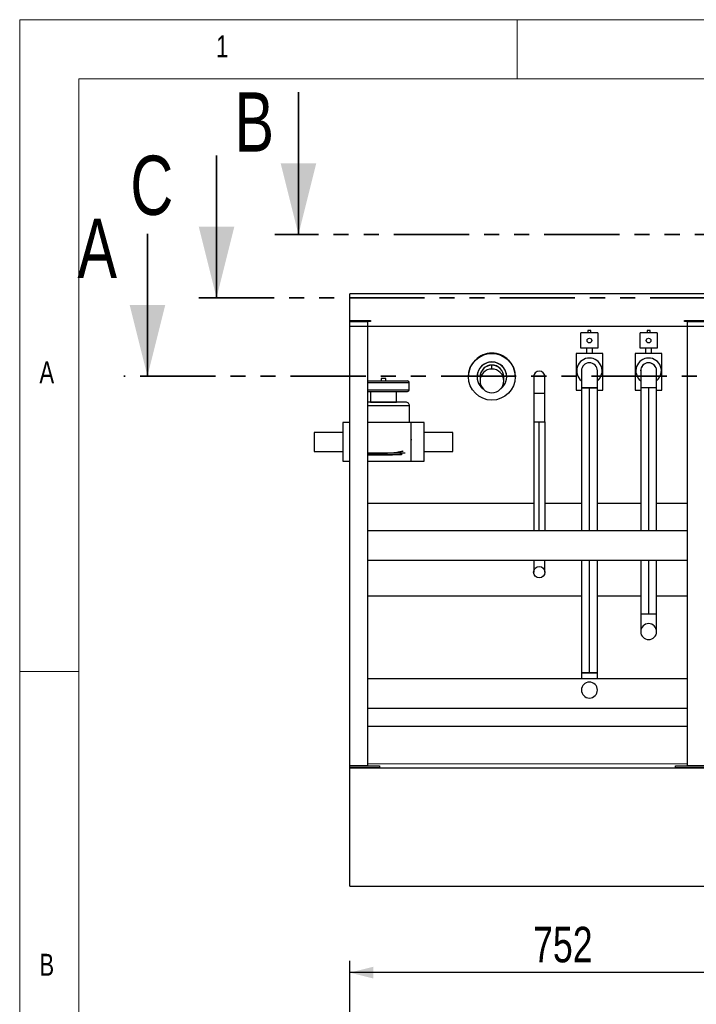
# Model space of a CAD drawing. Header units: millimetres. Extents: x 5 to 589, y 5 to 415.
# Tile 6 of 31: x 5 to 62, y 332 to 415. Entities that reach past the tile are written whole.
import ezdxf

# ---------------------------------------------------------------- set-up
doc = ezdxf.new("R2010")
doc.units = ezdxf.units.MM
doc.linetypes.add('PHANTOM', pattern=[12.7, 6.35, -1.27, 1.27, -1.27, 1.27, -1.27])
doc.layers.add('COTES', color=1, linetype='Continuous')
doc.layers.add('NOTES', color=6, linetype='Continuous')
doc.layers.add('TRAIT-FORT', color=4, linetype='Continuous', lineweight=25)
doc.styles.add('SLDTEXTSTYLE0', font='TXT', dxfattribs={"width": 0.75})
doc.dimstyles.new('SLDDIMSTYLE0', dxfattribs={"dimtxt": 3, "dimasz": 2, "dimexe": 0, "dimexo": 0.0625, "dimgap": 0.75, "dimtad": 1, "dimdec": 0, "dimlfac": 20, "dimrnd": 1e-09, "dimzin": 12, "dimdsep": 46, "dimtxsty": 'SLDTEXTSTYLE0', "dimsah": 1, "dimcen": 0.09, "dimadec": 0, "dimazin": 3, "dimtfac": 1, "dimtdec": 0, "dimtofl": 0, "dimtmove": 0, "dimatfit": 3, "dimfxl": 1, "dimfrac": 2, "dimtolj": 1, "dimtzin": 12, "dimarcsym": 0})

# ---------------------------------------------------------------- blocks, each defined once
blk = doc.blocks.new('_D')
at = {"layer": 'COTES', "color": 1, "transparency": 16777216}
for p, q in [((32.861, 330.532), (32.861, 335.58)), ((70.461, 286.327), (70.461, 335.58)), ((70.461, 334.58), (32.861, 334.58))]:
    blk.add_line(p, q, dxfattribs=at)
for points in [[(32.861, 334.58), (34.861, 334.08), (34.861, 335.08)], [(70.461, 334.58), (68.461, 335.08), (68.461, 334.08)]]:
    blk.add_solid(points, dxfattribs=at)
at = {"layer": 'COTES', "color": 1, "transparency": 16777216, "insert": (48.336, 338.447), "char_height": 3, "attachment_point": 1, "style": 'SLDTEXTSTYLE0'}
blk.add_mtext('752', dxfattribs=at)

msp = doc.modelspace()

# ---------------------------------------------------------------- linework, layer by layer
at = {"color": 7, "linetype": 'Continuous', "lineweight": 18}
for p, q in [((589, 415), (5, 415)), ((5, 415), (5, 5)), ((47, 410), (47, 415)), ((584, 410), (10, 410)), ((10, 410), (10, 10)), ((10, 360), (5, 360))]:
    msp.add_line(p, q, dxfattribs=at)
at = {"color": 7, "linetype": 'Continuous', "lineweight": 35}
for p, q in [((28.529, 408.87), (28.529, 396.87)), ((21.614, 403.527), (21.614, 391.527)), ((15.785, 396.914), (15.785, 384.914))]:
    msp.add_line(p, q, dxfattribs=at)
at = {"color": 7, "linetype": 'PHANTOM', "lineweight": 35}
for p, q in [((157.227, 396.87), (26.529, 396.87)), ((166.167, 391.527), (19.614, 391.527)), ((173.915, 384.914), (13.785, 384.914))]:
    msp.add_line(p, q, dxfattribs=at)
at = {"color": 7, "linetype": 'Continuous', "lineweight": 35}
for points in [[(28.529, 396.87), (30.029, 402.87), (27.029, 402.87)], [(21.614, 391.527), (23.114, 397.527), (20.114, 397.527)], [(15.785, 384.914), (17.285, 390.914), (14.285, 390.914)]]:
    msp.add_solid(points, dxfattribs=at)
at = {"layer": 'TRAIT-FORT', "color": 4, "linetype": 'Continuous', "lineweight": 25}
for p, q in [((62.861, 391.871), (32.861, 391.871)), ((32.861, 389.121), (32.861, 391.871)), ((32.861, 389.521), (32.861, 389.621)), ((32.861, 389.621), (34.611, 389.621)), ((34.611, 389.521), (32.861, 389.521)), ((32.861, 389.521), (34.361, 389.521)), ((32.861, 352.021), (32.861, 389.521)), ((62.861, 389.121), (32.861, 389.121)), ((34.361, 389.521), (34.361, 352.021)), ((34.611, 389.621), (34.611, 389.521)), ((61.111, 389.621), (64.611, 389.621)), ((61.111, 389.521), (61.111, 389.621)), ((64.611, 389.521), (61.111, 389.521)), ((61.361, 352.021), (61.361, 389.521)), ((61.361, 389.521), (64.361, 389.521)), ((52.363, 387.271), (52.363, 388.571)), ((53.813, 388.571), (52.363, 388.571)), ((52.963, 388.771), (52.963, 388.571)), ((53.213, 388.771), (52.963, 388.771)), ((53.213, 388.571), (53.213, 388.771)), ((53.813, 388.571), (53.813, 387.271)), ((58.81, 388.571), (57.36, 388.571)), ((57.36, 387.271), (57.36, 388.571)), ((57.96, 388.771), (57.96, 388.571)), ((58.21, 388.771), (57.96, 388.771)), ((58.21, 388.571), (58.21, 388.771)), ((58.81, 388.571), (58.81, 387.271)), ((53.813, 387.271), (52.363, 387.271)), ((52.838, 387.271), (52.838, 386.821)), ((53.338, 386.821), (53.338, 387.271)), ((58.81, 387.271), (57.36, 387.271)), ((57.835, 387.271), (57.835, 386.821)), ((58.335, 386.821), (58.335, 387.271)), ((51.963, 386.821), (51.963, 383.721)), ((54.213, 386.821), (51.963, 386.821)), ((54.213, 383.721), (54.213, 386.821)), ((56.96, 386.821), (56.96, 383.721)), ((59.21, 386.821), (56.96, 386.821)), ((59.21, 383.721), (59.21, 386.821)), ((44.856, 385.52), (44.856, 385.84)), ((58.085, 386.043), (58.088, 386.043)), ((42.881, 384.879), (42.881, 384.865)), ((43.606, 384.865), (43.606, 384.856)), ((43.856, 384.853), (43.856, 384.84)), ((43.856, 384.84), (43.856, 384.52)), ((45.856, 384.84), (45.856, 384.853)), ((45.856, 384.52), (45.856, 384.84)), ((46.106, 384.856), (46.106, 384.865)), ((46.831, 384.865), (46.831, 384.879)), ((48.384, 384.871), (48.384, 383.441)), ((49.339, 383.441), (49.339, 384.871)), ((57.413, 385.371), (57.416, 385.371)), ((34.361, 384.521), (37.465, 384.521)), ((34.361, 384.371), (37.886, 384.371)), ((35.511, 384.721), (35.511, 384.521)), ((35.911, 384.721), (35.511, 384.721)), ((35.911, 384.521), (35.911, 384.721)), ((37.465, 384.521), (37.736, 384.521)), ((37.886, 383.776), (37.886, 384.371)), ((52.416, 383.921), (52.415, 371.871)), ((53.088, 371.871), (53.088, 383.921)), ((53.76, 371.871), (53.761, 383.921)), ((57.416, 383.921), (57.416, 371.871)), ((58.089, 383.921), (58.088, 371.871)), ((58.761, 371.871), (58.761, 383.921)), ((34.361, 383.776), (37.886, 383.776)), ((34.624, 383.626), (34.624, 382.731)), ((36.799, 382.731), (36.799, 383.626)), ((48.384, 383.441), (48.384, 381.061)), ((48.861, 383.441), (48.384, 383.441)), ((49.339, 383.441), (48.861, 383.441)), ((49.339, 381.061), (49.339, 383.441)), ((51.963, 383.721), (52.416, 383.721)), ((53.761, 383.721), (54.213, 383.721)), ((56.96, 383.721), (57.416, 383.721)), ((58.761, 383.721), (59.21, 383.721)), ((37.911, 382.411), (34.361, 382.411)), ((34.624, 382.731), (36.799, 382.731)), ((37.911, 380.996), (37.911, 382.411)), ((32.861, 380.996), (32.286, 380.996)), ((32.286, 380.996), (32.286, 377.746)), ((37.911, 380.996), (34.361, 380.996)), ((38.036, 380.996), (37.911, 380.996)), ((39.136, 380.996), (38.036, 380.996)), ((38.036, 377.746), (38.036, 380.996)), ((39.136, 377.746), (39.136, 380.996)), ((48.384, 381.061), (48.861, 381.061)), ((48.384, 381.061), (48.861, 381.061)), ((48.384, 381.061), (48.384, 371.871)), ((48.861, 381.061), (49.339, 381.061)), ((48.861, 371.871), (48.861, 381.061)), ((49.339, 381.061), (49.339, 371.871)), ((32.286, 380.171), (29.861, 380.171)), ((29.861, 380.171), (29.861, 378.571)), ((41.561, 380.171), (39.136, 380.171)), ((41.561, 378.571), (41.561, 380.171)), ((38.036, 379.595), (38.036, 379.515)), ((29.861, 378.571), (32.286, 378.571)), ((37.241, 378.271), (34.361, 378.271)), ((39.136, 378.571), (41.561, 378.571)), ((32.286, 377.746), (32.861, 377.746)), ((34.361, 377.746), (38.036, 377.746)), ((38.036, 377.746), (39.136, 377.746)), ((48.384, 374.176), (34.361, 374.176)), ((52.415, 374.176), (49.339, 374.176)), ((57.416, 374.176), (53.76, 374.176)), ((61.361, 374.176), (58.761, 374.176)), ((61.361, 371.871), (34.361, 371.871)), ((61.361, 369.371), (34.361, 369.371)), ((48.384, 369.371), (48.384, 368.371)), ((49.339, 368.371), (49.339, 369.371)), ((52.415, 369.371), (52.414, 359.888)), ((53.087, 359.888), (53.088, 369.371)), ((53.759, 359.888), (53.76, 369.371)), ((57.416, 369.371), (57.416, 364.819)), ((58.088, 369.371), (58.088, 364.819)), ((58.761, 364.819), (58.761, 369.371)), ((34.361, 366.371), (52.415, 366.371)), ((52.415, 366.349), (34.361, 366.349)), ((53.76, 366.371), (57.416, 366.371)), ((57.416, 366.349), (53.76, 366.349)), ((58.761, 366.371), (61.361, 366.371)), ((61.361, 366.349), (58.761, 366.349)), ((58.088, 364.029), (58.088, 364.042)), ((57.416, 363.369), (57.416, 363.357)), ((58.761, 363.357), (58.761, 363.369)), ((61.361, 359.371), (34.361, 359.371)), ((53.087, 359.1), (53.087, 359.105)), ((52.414, 358.432), (52.414, 358.428)), ((61.361, 356.871), (34.361, 356.871)), ((34.361, 355.364), (61.361, 355.364)), ((32.861, 352.021), (35.361, 352.021)), ((32.861, 351.871), (32.861, 352.021)), ((34.361, 352.021), (32.861, 352.021)), ((35.361, 351.871), (32.861, 351.871)), ((32.861, 351.871), (152.861, 351.871)), ((32.861, 341.871), (32.861, 351.871)), ((34.361, 352.23), (61.361, 352.186)), ((35.361, 352.021), (35.361, 351.871)), ((60.361, 351.871), (60.361, 352.021)), ((60.361, 352.021), (65.361, 352.021)), ((65.361, 351.871), (60.361, 351.871)), ((64.361, 352.021), (61.361, 352.021)), ((32.861, 341.871), (152.861, 341.871))]:
    msp.add_line(p, q, dxfattribs=at)
at = {"layer": 'TRAIT-FORT', "color": 4, "linetype": 'Continuous', "lineweight": 25, "flags": 128}
for points in [[(52.416, 385.371), (52.416, 385.362), (52.416, 385.334), (52.416, 385.289), (52.416, 385.227), (52.416, 385.149), (52.416, 385.054), (52.416, 384.946), (52.416, 384.825), (52.416, 384.692), (52.416, 384.55), (52.416, 384.4), (52.416, 384.243), (52.416, 384.083), (52.416, 383.921)], [(53.761, 383.921), (53.761, 384.083), (53.761, 384.243), (53.761, 384.4), (53.761, 384.55), (53.761, 384.692), (53.761, 384.825), (53.761, 384.946), (53.761, 385.054), (53.761, 385.148), (53.761, 385.227), (53.761, 385.289), (53.761, 385.334), (53.761, 385.362), (53.761, 385.371)], [(53.088, 383.921), (52.972, 383.921), (52.858, 383.921), (52.752, 383.921), (52.656, 383.921), (52.573, 383.921), (52.506, 383.921), (52.456, 383.921), (52.426, 383.921), (52.416, 383.921)], [(52.416, 383.921), (52.425, 383.921), (52.452, 383.921), (52.497, 383.921), (52.558, 383.921), (52.633, 383.921), (52.721, 383.921), (52.818, 383.921), (52.923, 383.921), (53.033, 383.921), (53.144, 383.921), (53.253, 383.921), (53.358, 383.921), (53.456, 383.921), (53.544, 383.921), (53.619, 383.921), (53.68, 383.921), (53.724, 383.921), (53.752, 383.921), (53.761, 383.921), (53.761, 383.921)], [(53.761, 383.921), (53.751, 383.921), (53.72, 383.921), (53.671, 383.921), (53.604, 383.921), (53.521, 383.921), (53.425, 383.921), (53.318, 383.921), (53.205, 383.921), (53.088, 383.921)], [(58.761, 383.921), (58.761, 383.921), (58.752, 383.921), (58.725, 383.921), (58.68, 383.921), (58.619, 383.921), (58.544, 383.921), (58.457, 383.921), (58.359, 383.921), (58.254, 383.921), (58.144, 383.921), (58.033, 383.921), (57.924, 383.921), (57.819, 383.921), (57.721, 383.921), (57.633, 383.921), (57.558, 383.921), (57.497, 383.921), (57.453, 383.921), (57.425, 383.921), (57.416, 383.921), (57.416, 383.921)], [(34.361, 383.626), (34.417, 383.626), (34.511, 383.626), (34.603, 383.626), (34.683, 383.626), (34.76, 383.626), (34.826, 383.626), (34.888, 383.626), (34.989, 383.626), (35.108, 383.626), (35.203, 383.626), (35.257, 383.626), (35.317, 383.626), (35.38, 383.626), (35.444, 383.626), (35.519, 383.626), (35.599, 383.626), (35.663, 383.626), (35.711, 383.626), (35.744, 383.626), (35.811, 383.626), (35.907, 383.626), (36.011, 383.626), (36.09, 383.626), (36.165, 383.626), (36.236, 383.626), (36.269, 383.626), (36.322, 383.626), (36.438, 383.626), (36.56, 383.626), (36.652, 383.626), (36.724, 383.626), (36.792, 383.626), (36.887, 383.626), (36.992, 383.626), (37.076, 383.626), (37.142, 383.626), (37.314, 383.626), (37.465, 383.626)], [(34.361, 378.271), (34.431, 378.271), (34.597, 378.271), (34.762, 378.271), (34.919, 378.271), (35.109, 378.271), (35.271, 378.271), (35.399, 378.271), (35.472, 378.271), (35.525, 378.271), (35.556, 378.271), (35.564, 378.271), (35.566, 378.271), (35.567, 378.271), (35.567, 378.271), (35.567, 378.271), (35.567, 378.271), (35.734, 378.271), (35.889, 378.272), (36.067, 378.275), (36.237, 378.279), (36.481, 378.287), (36.719, 378.298), (36.954, 378.313), (37.088, 378.324), (37.22, 378.336), (37.27, 378.341)], [(57.416, 364.819), (57.416, 364.739), (57.416, 364.589), (57.416, 364.441), (57.416, 364.297), (57.416, 364.159), (57.416, 364.028), (57.416, 363.906), (57.416, 363.793), (57.416, 363.692), (57.416, 363.603), (57.416, 363.528), (57.416, 363.466), (57.416, 363.419), (57.416, 363.388), (57.416, 363.372), (57.416, 363.371)], [(58.761, 363.37), (58.761, 363.37), (58.761, 363.378), (58.761, 363.402), (58.761, 363.442), (58.761, 363.497), (58.761, 363.566), (58.761, 363.649), (58.761, 363.745), (58.761, 363.852), (58.761, 363.97), (58.761, 364.097), (58.761, 364.232), (58.761, 364.373), (58.761, 364.519), (58.761, 364.669), (58.761, 364.819)], [(52.414, 359.888), (52.414, 359.808), (52.414, 359.658), (52.414, 359.51), (52.414, 359.371)], [(52.414, 359.888), (52.425, 359.888), (52.455, 359.888), (52.505, 359.888), (52.572, 359.888), (52.655, 359.888), (52.751, 359.888), (52.857, 359.888), (52.97, 359.888), (53.087, 359.888)], [(53.759, 359.888), (53.75, 359.888), (53.723, 359.888), (53.678, 359.888), (53.618, 359.888), (53.542, 359.888), (53.455, 359.888), (53.357, 359.888), (53.252, 359.888), (53.143, 359.888), (53.031, 359.888), (52.922, 359.888), (52.817, 359.888), (52.719, 359.888), (52.631, 359.888), (52.556, 359.888), (52.496, 359.888), (52.451, 359.888), (52.424, 359.888), (52.414, 359.888)], [(53.087, 359.888), (53.204, 359.888), (53.317, 359.888), (53.423, 359.888), (53.519, 359.888), (53.602, 359.888), (53.669, 359.888), (53.719, 359.888), (53.749, 359.888), (53.759, 359.888)], [(53.759, 359.371), (53.759, 359.458), (53.759, 359.605), (53.759, 359.755), (53.759, 359.888)]]:
    msp.add_lwpolyline(points, dxfattribs=at)
at = {"layer": 'TRAIT-FORT', "color": 4, "linetype": 'Continuous', "lineweight": 25}
for centre, radius in [((53.088, 387.921), 0.2), ((58.085, 387.921), 0.2), ((44.856, 384.865), 1.975), ((48.861, 368.371), 0.478)]:
    msp.add_circle(centre, radius, dxfattribs=at)
for centre, radius, start, end in [((44.856, 384.879), 1.975, 89.99854, 179.9986), ((44.856, 384.879), 1.975, 0.00141, 90.00145), ((53.088, 385.371), 1.075, 90.00002, 231.27174), ((53.088, 385.371), 1.075, 308.72133, 90.00015), ((58.085, 385.371), 1.075, 89.99998, 231.45051), ((58.085, 385.371), 1.075, 309.34913, 90.00014), ((44.856, 384.865), 1.25, 0.00227, 179.99773), ((44.856, 384.856), 1.25, 89.99721, 233.47267), ((44.856, 384.853), 1, 89.99839, 179.99853), ((44.856, 384.84), 1, 89.99825, 179.99868), ((44.856, 384.856), 1.25, 306.52733, 90.00266), ((44.856, 384.853), 1, 0.0014, 90.00151), ((44.856, 384.84), 1, 0.00166, 90.00124), ((53.088, 385.371), 0.672, 90.00009, 179.99991), ((53.088, 385.371), 0.672, 89.99998, 179.99672), ((53.088, 385.371), 0.672, 0.00009, 90.00017), ((53.088, 385.371), 0.672, 359.99668, 90.00027), ((58.085, 385.371), 0.672, 89.99998, 180.00002), ((58.088, 385.371), 0.673, 89.99996, 179.99978), ((58.088, 385.371), 0.673, 1.98114, 179.99976), ((58.088, 385.371), 0.672, 0.00008, 90.00017), ((44.856, 384.52), 1, 90.00144, 180.00129), ((44.856, 384.52), 1, 359.99884, 89.99826), ((48.861, 384.871), 0.478, 0.00018, 179.99982), ((37.736, 384.371), 0.15, 0.00038, 89.99962), ((44.856, 384.52), 1, 179.99867, 269.99843), ((44.856, 384.52), 1, 270.00161, 0.00146), ((57.906, 120.15), 263.771, 89.96022, 90.1063), ((58.241, 95.038), 288.883, 89.89675, 90.03013), ((37.736, 383.776), 0.15, 270.00038, 359.99962), ((37.592, 382.411), 0.32, 359.99894, 90.00106), ((57.905, 103.224), 261.596, 89.95987, 90.10716), ((58.256, 100.687), 264.132, 89.8905, 90.03638), ((58.088, 363.369), 0.672, 89.99973, 179.99977), ((58.088, 363.369), 0.672, 89.99952, 180.22551), ((58.088, 363.357), 0.673, 90.00079, 179.99921), ((58.088, 363.369), 0.672, 359.99969, 90.00056), ((58.088, 363.369), 0.672, 0.18048, 90.00008), ((58.088, 363.357), 0.673, 0.00011, 89.99963), ((58.088, 363.357), 0.673, 179.99993, 270.00007), ((58.088, 363.357), 0.672, 269.99996, 0.00029), ((53.087, 358.428), 0.673, 90.00009, 179.99991), ((53.087, 358.428), 0.672, 359.99955, 90.0002), ((53.087, 358.428), 0.673, 180.0005, 269.9995), ((53.087, 358.428), 0.673, 270.00052, 359.99973)]:
    msp.add_arc(centre, radius, start, end, dxfattribs=at)
for points, knots in [([(48.388, 384.912), (48.386, 384.899), (48.381, 384.856), (48.389, 384.785), (48.406, 384.731), (48.414, 384.705)], [0, 0, 0, 0, 0.198539, 0.612174, 1, 1, 1, 1]), ([(49.329, 384.779), (49.33, 384.781), (49.339, 384.81), (49.34, 384.871), (49.335, 384.952), (49.319, 385.002), (49.312, 385.024)], [0, 0, 0, 0, 0.01972, 0.371597, 0.723463, 1, 1, 1, 1]), ([(57.416, 385.363), (57.416, 385.363), (57.416, 385.36), (57.416, 385.35), (57.416, 385.326), (57.416, 385.287), (57.416, 385.232), (57.416, 385.162), (57.416, 385.078), (57.416, 384.982), (57.416, 384.874), (57.416, 384.756), (57.416, 384.628), (57.416, 384.493), (57.416, 384.352), (57.416, 384.206), (57.416, 384.062), (57.416, 383.966), (57.416, 383.921)], [0, 0, 0, 0, 0.000388, 0.006084, 0.021923, 0.049526, 0.088038, 0.136684, 0.194817, 0.261767, 0.336785, 0.419043, 0.507643, 0.601613, 0.699929, 0.801518, 0.905271, 1, 1, 1, 1]), ([(58.761, 383.921), (58.761, 383.947), (58.761, 384.024), (58.761, 384.15), (58.761, 384.297), (58.761, 384.441), (58.761, 384.578), (58.761, 384.709), (58.761, 384.831), (58.761, 384.943), (58.761, 385.044), (58.761, 385.133), (58.761, 385.208), (58.761, 385.27), (58.761, 385.317), (58.761, 385.35), (58.761, 385.37), (58.761, 385.38), (58.761, 385.386), (58.76, 385.391), (58.76, 385.393), (58.76, 385.394)], [0, 0, 0, 0, 0.0539684, 0.156095, 0.2565565, 0.3542261, 0.4480397, 0.5369796, 0.6200767, 0.6964269, 0.7652065, 0.8256691, 0.8771674, 0.919159, 0.9512375, 0.9732226, 0.9864417, 0.9908544, 0.9945654, 0.9992892, 1, 1, 1, 1]), ([(37.465, 383.626), (37.47, 383.626), (37.486, 383.626), (37.517, 383.626), (37.556, 383.626), (37.595, 383.626), (37.627, 383.626), (37.651, 383.626), (37.678, 383.626), (37.704, 383.626), (37.726, 383.626), (37.735, 383.626), (37.736, 383.626)], [0, 0, 0, 0, 0.059869, 0.1768169, 0.334981, 0.4949467, 0.60638, 0.6926793, 0.7580628, 0.9041872, 0.982819, 1, 1, 1, 1]), ([(37.592, 382.731), (37.592, 382.731), (37.593, 382.731), (37.586, 382.731), (37.583, 382.731), (37.571, 382.731), (37.559, 382.731), (37.541, 382.731), (37.518, 382.731), (37.487, 382.731), (37.444, 382.731), (37.393, 382.731), (37.34, 382.731), (37.291, 382.731), (37.239, 382.731), (37.18, 382.731), (37.111, 382.731), (37.047, 382.731), (36.981, 382.731), (36.906, 382.731), (36.816, 382.731), (36.725, 382.731), (36.634, 382.731), (36.538, 382.731), (36.44, 382.731), (36.345, 382.731), (36.257, 382.731), (36.168, 382.731), (36.078, 382.731), (35.987, 382.731), (35.896, 382.731), (35.804, 382.731), (35.72, 382.731), (35.655, 382.731), (35.609, 382.731), (35.57, 382.731), (35.517, 382.731), (35.459, 382.731), (35.404, 382.731), (35.37, 382.731), (35.353, 382.731), (35.347, 382.731), (35.325, 382.731), (35.277, 382.731), (35.197, 382.731), (35.1, 382.731), (35.011, 382.731), (34.937, 382.731), (34.885, 382.731), (34.836, 382.731), (34.79, 382.731), (34.746, 382.731), (34.706, 382.731), (34.641, 382.731), (34.562, 382.731), (34.477, 382.731), (34.427, 382.731), (34.401, 382.731), (34.391, 382.731), (34.378, 382.731), (34.368, 382.731), (34.361, 382.731)], [0, 0, 0, 0, 0.00003, 0.00093, 0.002856, 0.005906, 0.01018, 0.015097, 0.02201, 0.031416, 0.043856, 0.062245, 0.079055, 0.092883, 0.107544, 0.127114, 0.148248, 0.170926, 0.186985, 0.209892, 0.240437, 0.269812, 0.294998, 0.324748, 0.359304, 0.385976, 0.413115, 0.440661, 0.468543, 0.496699, 0.525062, 0.553561, 0.582132, 0.602915, 0.613271, 0.62533, 0.63908, 0.662118, 0.679199, 0.690389, 0.693791, 0.694946, 0.695739, 0.714727, 0.73945, 0.769655, 0.804959, 0.822035, 0.838177, 0.853396, 0.867709, 0.881135, 0.893697, 0.905415, 0.941199, 0.967106, 0.984211, 0.988107, 0.991144, 0.993338, 1, 1, 1, 1]), ([(34.361, 378.43), (34.417, 378.428), (34.555, 378.424), (34.774, 378.419), (35.023, 378.415), (35.278, 378.413), (35.536, 378.411), (35.797, 378.414), (36.057, 378.424), (36.316, 378.441), (36.572, 378.465), (36.821, 378.497), (37.026, 378.53), (37.188, 378.563), (37.292, 378.586), (37.354, 378.603), (37.375, 378.609)], [0, 0, 0, 0, 0.055538, 0.135988, 0.21781, 0.302178, 0.387799, 0.473932, 0.560146, 0.64526, 0.731651, 0.814685, 0.893862, 0.93671, 0.978346, 1, 1, 1, 1]), ([(37.53, 378.431), (37.505, 378.43), (37.44, 378.429), (37.333, 378.427), (37.208, 378.425), (37.059, 378.423), (36.886, 378.421), (36.693, 378.418), (36.503, 378.417), (36.324, 378.415), (36.154, 378.414), (35.994, 378.413), (35.837, 378.413), (35.685, 378.412), (35.528, 378.412), (35.367, 378.412), (35.205, 378.412), (35.052, 378.413), (34.908, 378.413), (34.752, 378.413), (34.583, 378.414), (34.446, 378.415), (34.374, 378.416), (34.361, 378.416)], [0, 0, 0, 0, 0.024132, 0.061604, 0.10103, 0.142019, 0.20332, 0.264567, 0.324685, 0.382801, 0.434428, 0.485158, 0.53471, 0.582847, 0.629378, 0.683491, 0.734808, 0.783149, 0.828408, 0.870534, 0.931146, 0.988277, 1, 1, 1, 1])]:
    msp.add_open_spline(points, degree=3, knots=knots, dxfattribs=at)

# ---------------------------------------------------------------- texts
at = {"color": 7, "linetype": 'Continuous', "char_height": 5, "attachment_point": 1, "style": 'SLDTEXTSTYLE0'}
for s, insert in [('B', (23.126, 408.87)), ('C', (14.34, 403.527)), ('A', (9.872, 398.197))]:
    msp.add_mtext(s, dxfattribs=dict(at, insert=insert))
at = {"layer": 'NOTES', "color": 211, "char_height": 1.852, "attachment_point": 1, "style": 'SLDTEXTSTYLE0'}
for s, insert in [('1', (21.583, 413.668)), ('A', (6.667, 386.168)), ('B', (6.667, 336.168))]:
    msp.add_mtext(s, dxfattribs=dict(at, insert=insert))

# ---------------------------------------------------------------- dimensions: what is measured, and where the dimension line sits
at = {"layer": 'COTES', "color": 1}
dim = msp.add_linear_dim(base=(32.861, 334.58), p1=(70.461, 285.327), p2=(32.861, 329.532), dimstyle='SLDDIMSTYLE0', dxfattribs=at)
dim.commit()
dim.dimension.update_dxf_attribs({"geometry": '_D', "text_midpoint": (51.661, 334.58), "dimtype": 160})

doc.saveas('drawing.dxf')
